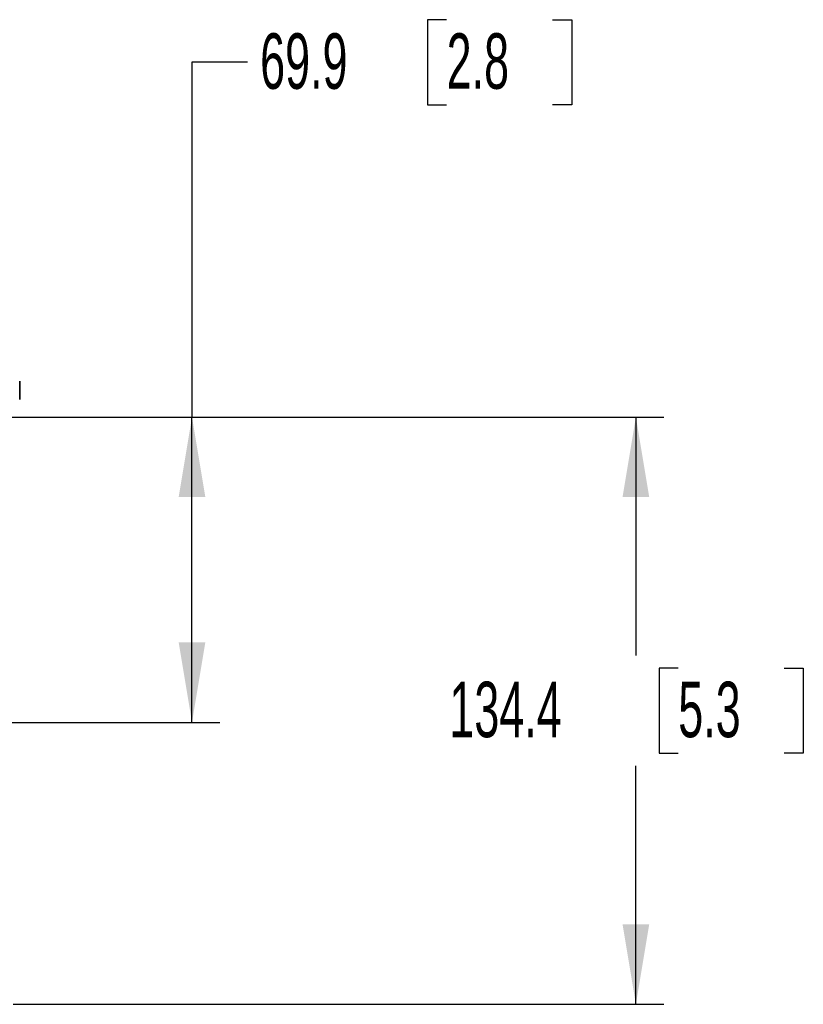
# Model space of a CAD drawing. Header units: millimetres. Extents: x 0 to 1118, y 0 to 864.
# Tile 86 of 172: x 673 to 718, y 297 to 353. Entities that reach past the tile are written whole.
import ezdxf

# ---------------------------------------------------------------- set-up
doc = ezdxf.new("R2010")
doc.units = ezdxf.units.MM
doc.layers.add('ALPHAREV', color=7, linetype='Continuous', lineweight=25)
doc.styles.add('SLDTEXTSTYLE0', font='TXT', dxfattribs={"width": 0.605})
doc.dimstyles.new('SLDDIMSTYLE0', dxfattribs={"dimtxt": 3.175, "dimasz": 4.572, "dimexe": 0, "dimexo": 0.0625, "dimgap": 0.79375, "dimtad": 0, "dimtih": 1, "dimtoh": 1, "dimdec": 1, "dimlfac": 4, "dimrnd": 1e-09, "dimzin": 12, "dimdsep": 46, "dimtxsty": 'SLDTEXTSTYLE0', "dimsah": 1, "dimcen": 0.09, "dimadec": 0, "dimazin": 3, "dimtfac": 1, "dimtofl": 0, "dimtmove": 0, "dimatfit": 3, "dimfxl": 1, "dimfrac": 2, "dimtolj": 1, "dimtzin": 12, "dimarcsym": 0})

# ---------------------------------------------------------------- blocks, each defined once
blk = doc.blocks.new('_D_4')
at = {"layer": 'ALPHAREV'}
for p, q in [((660.004, 330.179), (709.92, 330.179)), ((708.32, 330.179), (708.32, 316.538)), ((710.745, 315.811), (709.654, 315.811)), ((709.654, 315.811), (709.654, 310.938)), ((716.809, 315.811), (717.9, 315.811)), ((717.9, 315.811), (717.9, 310.938)), ((709.654, 310.938), (710.745, 310.938)), ((717.9, 310.938), (716.809, 310.938)), ((708.32, 296.569), (708.32, 310.21)), ((672.69, 296.569), (709.92, 296.569))]:
    blk.add_line(p, q, dxfattribs=at)
for points in [[(708.32, 330.179), (707.558, 325.607), (709.082, 325.607)], [(708.32, 296.569), (709.082, 301.141), (707.558, 301.141)]]:
    blk.add_solid(points, dxfattribs=at)
at = {"layer": 'ALPHAREV', "char_height": 3.175, "attachment_point": 1, "style": 'SLDTEXTSTYLE0'}
for s, insert in [('134.4', (697.649, 315.031)), ('5.3', (710.745, 315.031))]:
    blk.add_mtext(s, dxfattribs=dict(at, insert=insert))
blk = doc.blocks.new('_D_5')
at = {"layer": 'ALPHAREV'}
for p, q in [((697.492, 352.923), (696.4, 352.923)), ((696.4, 352.923), (696.4, 348.05)), ((703.555, 352.923), (704.647, 352.923)), ((704.647, 352.923), (704.647, 348.05)), ((686.095, 350.486), (682.92, 350.486)), ((682.92, 350.486), (682.92, 330.179)), ((696.4, 348.05), (697.492, 348.05)), ((704.647, 348.05), (703.555, 348.05)), ((660.004, 330.179), (684.52, 330.179)), ((682.92, 312.707), (682.92, 330.179)), ((669.329, 312.707), (684.52, 312.707))]:
    blk.add_line(p, q, dxfattribs=at)
for points in [[(682.92, 330.179), (682.158, 325.607), (683.682, 325.607)], [(682.92, 312.707), (683.682, 317.279), (682.158, 317.279)]]:
    blk.add_solid(points, dxfattribs=at)
at = {"layer": 'ALPHAREV', "char_height": 3.175, "attachment_point": 1, "style": 'SLDTEXTSTYLE0'}
for s, insert in [('69.9', (686.82, 352.143)), ('2.8', (697.492, 352.143))]:
    blk.add_mtext(s, dxfattribs=dict(at, insert=insert))

msp = doc.modelspace()

# ---------------------------------------------------------------- linework, layer by layer
at = {"color": 7, "linetype": 'Continuous', "lineweight": 35}
for p, q in [((673.061, 332.2), (673.061, 332.235)), ((673.061, 331.179), (673.061, 332.2))]:
    msp.add_line(p, q, dxfattribs=at)

# ---------------------------------------------------------------- dimensions: what is measured, and where the dimension line sits
at = {"layer": 'ALPHAREV'}
for base, p1, picture, middle in [((682.92, 330.179), (667.729, 312.707), '_D_5', (682.92, 350.486)), ((708.32, 330.179), (671.09, 296.569), '_D_4', (708.32, 313.374))]:
    dim = msp.add_linear_dim(base=base, p1=p1, p2=(658.403, 330.179), angle=90, dimstyle='SLDDIMSTYLE0', dxfattribs=at)
    dim.commit()
    dim.dimension.update_dxf_attribs({"geometry": picture, "text_midpoint": middle, "dimtype": 160})

doc.saveas('drawing.dxf')
